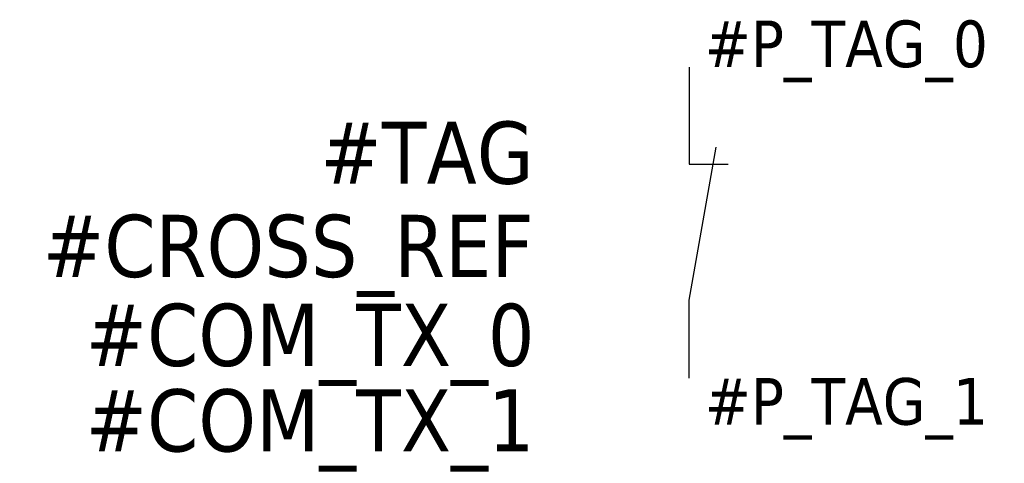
# Model space of a CAD drawing. Extents: x -21.5 to 10.1, y -12.7 to 1.5.
import ezdxf
from ezdxf.enums import TextEntityAlignment as Align

# ---------------------------------------------------------------- set-up
doc = ezdxf.new("R2010")
doc.units = 0
doc.header["$LTSCALE"] = 10
doc.linetypes.add('CONTINU', pattern=[0])
doc.layers.get('0').update_dxf_attribs({"linetype": 'CONTINUOUS'})
doc.styles.add('TAHOMA_STANDARD', font='txt')

msp = doc.modelspace()

# ---------------------------------------------------------------- linework, layer by layer
at = {"color": 0, "linetype": 'CONTINU'}
for p, q in [((0, 0), (0, -3.125)), ((0, -7.5), (0.868, -2.576)), ((0, -3.125), (1.25, -3.125)), ((0, -10), (0, -7.5))]:
    msp.add_line(p, q, dxfattribs=at)

# ---------------------------------------------------------------- texts
at = {"style": 'TAHOMA_STANDARD'}
msp.add_attdef('#P_TAG_0', (0.5, 0), '', height=1.5, dxfattribs=at)
at = {"linetype": 'CONTINU', "style": 'TAHOMA_STANDARD'}
for tag, p in [('#TAG', (-5, -3.75)), ('#CROSS_REF', (-5, -6.75))]:
    msp.add_attdef(tag, text='', height=2, dxfattribs=at).set_placement(p, align=Align.RIGHT)
at = {"style": 'TAHOMA_STANDARD'}
for tag, p in [('#COM_TX_0', (-4.972, -9.611)), ('#COM_TX_1', (-4.972, -12.361))]:
    msp.add_attdef(tag, text='', height=2, dxfattribs=at).set_placement(p, align=Align.RIGHT)
msp.add_attdef('#P_TAG_1', text='', height=1.5, dxfattribs=at).set_placement((0.5, -10), align=Align.TOP_LEFT)

doc.saveas('drawing.dxf')
